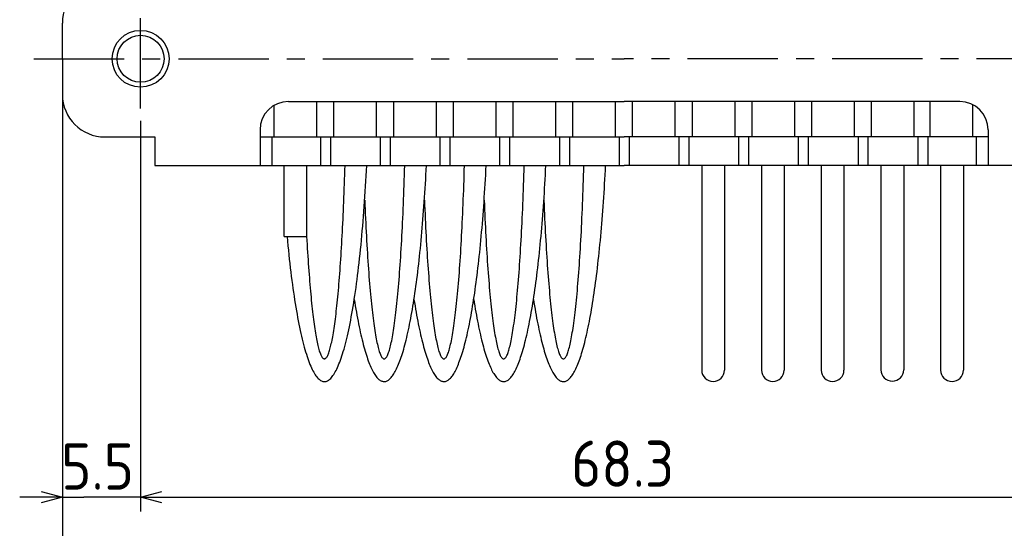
# Model space of a CAD drawing. Extents: x 12 to 378, y 137 to 257.
# Tile 2 of 9: x 12 to 82, y 183 to 219. Entities that reach past the tile are written whole.
import ezdxf

# ---------------------------------------------------------------- set-up
doc = ezdxf.new("R2010")
doc.units = 0
doc.header["$LTSCALE"] = 0.2
doc.linetypes.add('CENTER', pattern=[50.8, 31.75, -6.35, 6.35, -6.35])
doc.layers.get('0').update_dxf_attribs({"linetype": 'CONTINUOUS'})
doc.layers.get('DEFPOINTS').update_dxf_attribs({"linetype": 'CONTINUOUS'})
doc.layers.add('18-0-CON', color=3, linetype='CONTINUOUS')
doc.styles.add('DIMENSION', font='isocp.shx', dxfattribs={"bigfont": 'bigfont.shx'})
doc.styles.get("Standard").update_dxf_attribs({"font": 'isocp.shx', "bigfont": 'bigfont.shx'})
doc.dimstyles.get("Standard").update_dxf_attribs({"dimtxt": 0.18, "dimasz": 0.18, "dimexe": 0.18, "dimexo": 0.0625, "dimgap": 0.09, "dimtad": 0, "dimtih": 1, "dimtoh": 1, "dimzin": 0, "dimcen": 0.09, "dimazin": 3, "dimtfac": 1, "dimtofl": 0, "dimtmove": 0, "dimatfit": 3})

# ---------------------------------------------------------------- blocks, each defined once
blk = doc.blocks.new('_OPEN30')
at = {"color": 0, "linetype": 'BYBLOCK'}
for p, q in [((-1, 0.268), (0, 0)), ((0, 0), (-1, -0.268)), ((0, 0), (-1, 0))]:
    blk.add_line(p, q, dxfattribs=at)
blk = doc.blocks.new('*U31')
at = {"color": 0, "style": 'DIMENSION'}
blk.add_text('79', height=3.25, dxfattribs=at).set_placement((52.582, 175.537))
blk = doc.blocks.new('*D30')
at = {"color": 0}
for p, q in [((15.473, 213.076), (15.473, 174.287)), ((94.473, 213.076), (94.473, 174.287)), ((16.973, 175.287), (92.973, 175.287))]:
    blk.add_line(p, q, dxfattribs=at)
at = {"layer": 'DEFPOINTS', "color": 0}
for p in [(15.473, 213.326), (94.473, 213.326), (94.473, 175.287)]:
    blk.add_point(p, dxfattribs=at)
at = {"color": 0, "xscale": 1.5, "yscale": 1.5, "zscale": 1.5, "rotation": 180}
blk.add_blockref('_OPEN30', (15.473, 175.287), dxfattribs=at)
at = {"color": 0, "xscale": 1.5, "yscale": 1.5, "zscale": 1.5}
blk.add_blockref('_OPEN30', (94.473, 175.287), dxfattribs=at)
at = {"layer": '18-0-CON'}
blk.add_blockref('*U31', (0, 0), dxfattribs=at)
blk = doc.blocks.new('*U115')
at = {"color": 0}
blk.add_text('68.3', height=3.25, dxfattribs=at).set_placement((51.253, 185.725))
blk = doc.blocks.new('*U116')
at = {"color": 0}
blk.add_text('5.5', height=3.25, dxfattribs=at).set_placement((15.394, 185.526))

msp = doc.modelspace()

# ---------------------------------------------------------------- linework, layer by layer
at = {"color": 0, "linetype": 'CENTER'}
for p, q in [((20.973, 212.326), (20.973, 219.326)), ((13.473, 215.826), (54.973, 215.826)), ((96.273, 215.826), (54.973, 215.826))]:
    msp.add_line(p, q, dxfattribs=at)
for p, q in [((15.473, 215.826), (15.473, 218.326)), ((15.473, 215.826), (15.473, 218.326)), ((15.473, 215.826), (15.473, 218.326)), ((15.473, 215.826), (15.473, 213.326)), ((30.373, 210.326), (30.373, 212.558)), ((31.373, 212.826), (54.973, 212.826)), ((33.373, 210.326), (33.373, 212.826)), ((34.573, 210.326), (34.573, 212.826)), ((37.573, 210.326), (37.573, 212.826)), ((38.773, 210.326), (38.773, 212.826)), ((41.773, 210.326), (41.773, 212.826)), ((42.973, 210.326), (42.973, 212.826)), ((45.973, 210.326), (45.973, 212.826)), ((47.173, 210.326), (47.173, 212.826)), ((50.173, 210.326), (50.173, 212.826)), ((51.373, 210.326), (51.373, 212.826)), ((54.373, 210.326), (54.373, 212.826)), ((78.573, 212.826), (54.973, 212.826)), ((55.573, 210.326), (55.573, 212.826)), ((58.573, 210.326), (58.573, 212.826)), ((59.773, 210.326), (59.773, 212.826)), ((62.773, 210.326), (62.773, 212.826)), ((63.973, 210.326), (63.973, 212.826)), ((66.973, 210.326), (66.973, 212.826)), ((68.173, 210.326), (68.173, 212.826)), ((71.173, 210.326), (71.173, 212.826)), ((72.373, 210.326), (72.373, 212.826)), ((75.373, 210.326), (75.373, 212.826)), ((76.49, 210.326), (76.49, 212.826)), ((79.49, 210.326), (79.49, 212.603)), ((29.373, 210.826), (29.373, 208.326)), ((80.573, 210.826), (80.573, 210.326)), ((18.473, 210.326), (21.973, 210.326)), ((21.973, 210.326), (21.973, 208.326)), ((29.373, 210.326), (54.973, 210.326)), ((29.373, 210.326), (29.373, 208.326)), ((30.207, 210.326), (30.207, 208.326)), ((33.623, 210.326), (33.623, 208.326)), ((34.323, 210.326), (34.323, 208.326)), ((37.823, 210.301), (37.823, 208.301)), ((38.523, 210.301), (38.523, 208.301)), ((42.023, 210.326), (42.023, 208.326)), ((42.723, 210.326), (42.723, 208.326)), ((46.223, 210.326), (46.223, 208.326)), ((46.923, 210.326), (46.923, 208.326)), ((50.423, 210.326), (50.423, 208.326)), ((51.123, 210.326), (51.123, 208.326)), ((54.623, 210.326), (54.623, 208.326)), ((80.573, 210.326), (54.973, 210.326)), ((55.323, 210.326), (55.323, 208.326)), ((58.823, 210.326), (58.823, 208.326)), ((59.523, 210.326), (59.523, 208.326)), ((63.023, 210.326), (63.023, 208.326)), ((63.723, 210.326), (63.723, 208.326)), ((67.223, 210.326), (67.223, 208.326)), ((67.923, 210.326), (67.923, 208.326)), ((71.423, 210.326), (71.423, 208.326)), ((72.123, 210.326), (72.123, 208.326)), ((75.623, 210.326), (75.623, 208.326)), ((76.323, 210.326), (76.323, 208.326)), ((79.74, 210.326), (79.74, 208.326)), ((80.573, 210.326), (80.573, 208.326)), ((21.973, 208.326), (54.973, 208.326)), ((31.073, 203.326), (31.073, 208.326)), ((32.673, 203.326), (32.673, 208.326)), ((87.973, 208.326), (54.973, 208.326)), ((60.432, 208.326), (60.432, 193.927)), ((62.032, 208.326), (62.032, 193.927)), ((64.632, 208.326), (64.632, 193.927)), ((66.232, 208.326), (66.232, 193.927)), ((68.832, 208.326), (68.832, 193.927)), ((70.432, 208.326), (70.432, 193.927)), ((73.032, 208.351), (73.032, 193.952)), ((74.632, 208.351), (74.632, 193.952)), ((77.232, 208.326), (77.232, 193.927)), ((78.832, 208.326), (78.832, 193.927)), ((31.073, 203.326), (32.673, 203.326))]:
    msp.add_line(p, q)
at = {"color": 0}
for p, q in [((15.474, 213.219), (15.474, 184)), ((20.973, 211.467), (20.973, 184)), ((20.973, 210.295), (20.973, 184)), ((13.974, 185), (12.474, 185)), ((15.474, 185), (16.974, 185)), ((19.473, 185), (16.974, 185)), ((20.973, 185), (19.473, 185)), ((22.473, 185), (87.773, 185)), ((22.473, 185), (23.973, 185))]:
    msp.add_line(p, q, dxfattribs=at)
for points in [[(31.271, 203.326, 0), (31.301, 202.999, 0), (31.332, 202.676, 0), (31.365, 202.357, 0), (31.397, 202.041, 0), (31.431, 201.73, 0), (31.465, 201.424, 0), (31.5, 201.121, 0), (31.536, 200.823, 0), (31.573, 200.53, 0), (31.61, 200.241, 0), (31.648, 199.957, 0), (31.686, 199.678, 0), (31.726, 199.403, 0), (31.765, 199.134, 0), (31.806, 198.869, 0), (31.847, 198.61, 0), (31.889, 198.356, 0), (31.931, 198.107, 0), (31.974, 197.863, 0), (32.018, 197.625, 0), (32.062, 197.392, 0), (32.106, 197.165, 0), (32.152, 196.944, 0), (32.197, 196.728, 0), (32.244, 196.518, 0), (32.29, 196.313, 0), (32.338, 196.115, 0), (32.385, 195.923, 0), (32.434, 195.736, 0), (32.482, 195.556, 0), (32.531, 195.381, 0), (32.581, 195.213, 0), (32.63, 195.051, 0), (32.681, 194.896, 0), (32.731, 194.746, 0), (32.782, 194.603, 0), (32.834, 194.467, 0), (32.885, 194.336, 0), (32.937, 194.213, 0), (32.989, 194.096, 0), (33.042, 193.985, 0), (33.094, 193.881, 0), (33.147, 193.783, 0), (33.201, 193.693, 0), (33.254, 193.608, 0), (33.308, 193.531, 0), (33.361, 193.46, 0), (33.415, 193.396, 0), (33.469, 193.339, 0), (33.524, 193.288, 0), (33.578, 193.245, 0), (33.633, 193.208, 0), (33.687, 193.178, 0), (33.742, 193.155, 0), (33.796, 193.138, 0), (33.851, 193.129, 0), (33.906, 193.126, 0), (33.96, 193.13, 0), (34.015, 193.141, 0), (34.069, 193.159, 0), (34.124, 193.183, 0), (34.178, 193.215, 0), (34.233, 193.253, 0), (34.287, 193.298, 0), (34.342, 193.35, 0), (34.395, 193.408, 0), (34.449, 193.474, 0), (34.503, 193.546, 0), (34.557, 193.625, 0), (34.61, 193.71, 0), (34.663, 193.802, 0), (34.716, 193.901, 0), (34.769, 194.006, 0), (34.821, 194.118, 0), (34.873, 194.237, 0), (34.925, 194.362, 0), (34.977, 194.493, 0), (35.028, 194.631, 0), (35.079, 194.775, 0), (35.13, 194.926, 0), (35.18, 195.083, 0), (35.229, 195.246, 0), (35.279, 195.415, 0), (35.328, 195.591, 0), (35.376, 195.772, 0), (35.424, 195.96, 0), (35.472, 196.154, 0), (35.519, 196.353, 0), (35.566, 196.559, 0), (35.612, 196.77, 0), (35.657, 196.987, 0), (35.703, 197.21, 0), (35.747, 197.438, 0), (35.791, 197.672, 0), (35.835, 197.911, 0), (35.877, 198.156, 0), (35.92, 198.406, 0), (35.961, 198.661, 0), (36.002, 198.921, 0), (36.043, 199.187, 0), (36.083, 199.457, 0), (36.122, 199.733, 0), (36.16, 200.013, 0), (36.198, 200.298, 0), (36.235, 200.588, 0), (36.271, 200.882, 0), (36.307, 201.181, 0), (36.342, 201.484, 0), (36.376, 201.792, 0), (36.409, 202.103, 0), (36.442, 202.419, 0), (36.474, 202.739, 0), (36.505, 203.063, 0), (36.535, 203.391, 0), (36.565, 203.722, 0), (36.594, 204.058, 0), (36.622, 204.396, 0), (36.649, 204.738, 0), (36.675, 205.084, 0), (36.701, 205.432, 0), (36.725, 205.784, 0), (36.749, 206.139, 0), (36.772, 206.497, 0), (36.794, 206.858, 0), (36.815, 207.221, 0), (36.835, 207.587, 0), (36.855, 207.955, 0), (36.873, 208.326, 0)], [(32.651, 203.326, 0), (32.667, 203.043, 0), (32.683, 202.763, 0), (32.699, 202.488, 0), (32.716, 202.216, 0), (32.733, 201.948, 0), (32.75, 201.683, 0), (32.767, 201.423, 0), (32.785, 201.167, 0), (32.803, 200.915, 0), (32.822, 200.667, 0), (32.841, 200.423, 0), (32.86, 200.183, 0), (32.879, 199.948, 0), (32.899, 199.718, 0), (32.919, 199.492, 0), (32.939, 199.27, 0), (32.96, 199.054, 0), (32.98, 198.842, 0), (33.001, 198.634, 0), (33.023, 198.432, 0), (33.044, 198.234, 0), (33.066, 198.041, 0), (33.088, 197.854, 0), (33.11, 197.671, 0), (33.133, 197.493, 0), (33.155, 197.321, 0), (33.178, 197.154, 0), (33.201, 196.992, 0), (33.225, 196.835, 0), (33.248, 196.684, 0), (33.272, 196.538, 0), (33.295, 196.397, 0), (33.319, 196.262, 0), (33.344, 196.132, 0), (33.368, 196.008, 0), (33.392, 195.89, 0), (33.417, 195.777, 0), (33.442, 195.669, 0), (33.467, 195.568, 0), (33.492, 195.472, 0), (33.517, 195.381, 0), (33.542, 195.297, 0), (33.567, 195.218, 0), (33.593, 195.145, 0), (33.618, 195.078, 0), (33.644, 195.017, 0), (33.669, 194.961, 0), (33.695, 194.911, 0), (33.721, 194.867, 0), (33.747, 194.83, 0), (33.773, 194.797, 0), (33.798, 194.771, 0), (33.824, 194.751, 0), (33.85, 194.737, 0), (33.876, 194.728, 0), (33.902, 194.726, 0), (33.928, 194.729, 0), (33.954, 194.739, 0), (33.98, 194.754, 0), (34.006, 194.775, 0), (34.032, 194.802, 0), (34.058, 194.835, 0), (34.084, 194.874, 0), (34.109, 194.919, 0), (34.135, 194.969, 0), (34.161, 195.026, 0), (34.186, 195.088, 0), (34.212, 195.156, 0), (34.237, 195.23, 0), (34.262, 195.31, 0), (34.288, 195.395, 0), (34.313, 195.487, 0), (34.337, 195.583, 0), (34.362, 195.686, 0), (34.387, 195.794, 0), (34.412, 195.908, 0), (34.436, 196.028, 0), (34.46, 196.153, 0), (34.484, 196.283, 0), (34.508, 196.419, 0), (34.532, 196.56, 0), (34.556, 196.707, 0), (34.579, 196.86, 0), (34.603, 197.017, 0), (34.626, 197.18, 0), (34.648, 197.348, 0), (34.671, 197.521, 0), (34.694, 197.7, 0), (34.716, 197.883, 0), (34.738, 198.071, 0), (34.759, 198.265, 0), (34.781, 198.463, 0), (34.802, 198.667, 0), (34.823, 198.875, 0), (34.844, 199.088, 0), (34.864, 199.305, 0), (34.885, 199.527, 0), (34.904, 199.754, 0), (34.924, 199.985, 0), (34.943, 200.221, 0), (34.962, 200.461, 0), (34.981, 200.705, 0), (35, 200.954, 0), (35.018, 201.207, 0), (35.036, 201.464, 0), (35.053, 201.725, 0), (35.07, 201.99, 0), (35.087, 202.258, 0), (35.104, 202.531, 0), (35.12, 202.807, 0), (35.136, 203.087, 0), (35.151, 203.371, 0), (35.166, 203.658, 0), (35.181, 203.948, 0), (35.196, 204.242, 0), (35.21, 204.539, 0), (35.223, 204.839, 0), (35.237, 205.143, 0), (35.25, 205.449, 0), (35.262, 205.758, 0), (35.275, 206.07, 0), (35.286, 206.385, 0), (35.298, 206.702, 0), (35.309, 207.022, 0), (35.319, 207.345, 0), (35.33, 207.669, 0), (35.34, 207.997, 0), (35.349, 208.326, 0)], [(36, 198.906, 0), (36.036, 198.676, 0), (36.073, 198.45, 0), (36.11, 198.228, 0), (36.148, 198.01, 0), (36.186, 197.796, 0), (36.225, 197.587, 0), (36.264, 197.382, 0), (36.303, 197.181, 0), (36.343, 196.984, 0), (36.384, 196.792, 0), (36.424, 196.605, 0), (36.465, 196.422, 0), (36.507, 196.243, 0), (36.549, 196.069, 0), (36.591, 195.9, 0), (36.634, 195.736, 0), (36.677, 195.576, 0), (36.72, 195.421, 0), (36.764, 195.271, 0), (36.807, 195.125, 0), (36.852, 194.985, 0), (36.896, 194.849, 0), (36.941, 194.719, 0), (36.986, 194.593, 0), (37.031, 194.472, 0), (37.077, 194.357, 0), (37.123, 194.246, 0), (37.169, 194.141, 0), (37.215, 194.04, 0), (37.261, 193.945, 0), (37.308, 193.855, 0), (37.355, 193.77, 0), (37.402, 193.69, 0), (37.449, 193.616, 0), (37.497, 193.546, 0), (37.544, 193.482, 0), (37.592, 193.423, 0), (37.64, 193.37, 0), (37.688, 193.321, 0), (37.735, 193.278, 0), (37.783, 193.241, 0), (37.832, 193.208, 0), (37.88, 193.181, 0), (37.928, 193.16, 0), (37.976, 193.143, 0), (38.025, 193.132, 0), (38.073, 193.127, 0), (38.121, 193.126, 0), (38.169, 193.131, 0), (38.218, 193.142, 0), (38.266, 193.157, 0), (38.314, 193.178, 0), (38.362, 193.205, 0), (38.411, 193.236, 0), (38.459, 193.273, 0), (38.507, 193.316, 0), (38.555, 193.363, 0), (38.602, 193.416, 0), (38.65, 193.474, 0), (38.697, 193.538, 0), (38.745, 193.606, 0), (38.792, 193.68, 0), (38.839, 193.759, 0), (38.886, 193.844, 0), (38.933, 193.933, 0), (38.979, 194.028, 0), (39.026, 194.128, 0), (39.072, 194.232, 0), (39.117, 194.342, 0), (39.163, 194.457, 0), (39.209, 194.577, 0), (39.254, 194.703, 0), (39.298, 194.833, 0), (39.343, 194.967, 0), (39.387, 195.107, 0), (39.431, 195.252, 0), (39.475, 195.402, 0), (39.518, 195.556, 0), (39.561, 195.715, 0), (39.604, 195.879, 0), (39.646, 196.048, 0), (39.688, 196.221, 0), (39.73, 196.399, 0), (39.771, 196.581, 0), (39.812, 196.768, 0), (39.852, 196.96, 0), (39.892, 197.156, 0), (39.931, 197.356, 0), (39.971, 197.56, 0), (40.009, 197.769, 0), (40.047, 197.983, 0), (40.085, 198.2, 0), (40.122, 198.421, 0), (40.159, 198.647, 0), (40.196, 198.877, 0), (40.231, 199.11, 0), (40.267, 199.348, 0), (40.301, 199.59, 0), (40.336, 199.835, 0), (40.37, 200.084, 0), (40.403, 200.337, 0), (40.436, 200.593, 0), (40.468, 200.853, 0), (40.499, 201.117, 0), (40.53, 201.384, 0), (40.561, 201.654, 0), (40.591, 201.928, 0), (40.62, 202.205, 0), (40.649, 202.485, 0), (40.677, 202.768, 0), (40.704, 203.055, 0), (40.731, 203.344, 0), (40.757, 203.636, 0), (40.783, 203.932, 0), (40.808, 204.23, 0), (40.832, 204.53, 0), (40.856, 204.834, 0), (40.879, 205.14, 0), (40.902, 205.448, 0), (40.923, 205.759, 0), (40.944, 206.072, 0), (40.965, 206.388, 0), (40.985, 206.706, 0), (41.004, 207.026, 0), (41.022, 207.348, 0), (41.04, 207.672, 0), (41.057, 207.998, 0), (41.073, 208.326, 0)], [(36.733, 205.893, 0), (36.746, 205.562, 0), (36.76, 205.234, 0), (36.774, 204.91, 0), (36.788, 204.589, 0), (36.803, 204.271, 0), (36.819, 203.958, 0), (36.834, 203.648, 0), (36.85, 203.342, 0), (36.867, 203.04, 0), (36.884, 202.742, 0), (36.901, 202.448, 0), (36.919, 202.158, 0), (36.937, 201.873, 0), (36.956, 201.593, 0), (36.975, 201.316, 0), (36.994, 201.045, 0), (37.014, 200.778, 0), (37.033, 200.516, 0), (37.054, 200.259, 0), (37.074, 200.007, 0), (37.095, 199.76, 0), (37.117, 199.518, 0), (37.138, 199.281, 0), (37.16, 199.05, 0), (37.182, 198.824, 0), (37.205, 198.603, 0), (37.227, 198.388, 0), (37.251, 198.178, 0), (37.274, 197.974, 0), (37.297, 197.776, 0), (37.321, 197.584, 0), (37.345, 197.397, 0), (37.37, 197.216, 0), (37.394, 197.042, 0), (37.419, 196.873, 0), (37.444, 196.71, 0), (37.469, 196.553, 0), (37.495, 196.403, 0), (37.52, 196.259, 0), (37.546, 196.121, 0), (37.572, 195.989, 0), (37.598, 195.864, 0), (37.624, 195.745, 0), (37.651, 195.632, 0), (37.677, 195.526, 0), (37.704, 195.426, 0), (37.731, 195.333, 0), (37.758, 195.247, 0), (37.785, 195.167, 0), (37.812, 195.093, 0), (37.839, 195.026, 0), (37.867, 194.966, 0), (37.894, 194.913, 0), (37.922, 194.866, 0), (37.949, 194.826, 0), (37.977, 194.793, 0), (38.004, 194.766, 0), (38.032, 194.746, 0), (38.06, 194.733, 0), (38.087, 194.726, 0), (38.115, 194.727, 0), (38.143, 194.734, 0), (38.171, 194.748, 0), (38.198, 194.768, 0), (38.226, 194.795, 0), (38.254, 194.829, 0), (38.281, 194.87, 0), (38.309, 194.917, 0), (38.336, 194.971, 0), (38.363, 195.032, 0), (38.391, 195.1, 0), (38.418, 195.173, 0), (38.445, 195.254, 0), (38.472, 195.341, 0), (38.499, 195.435, 0), (38.525, 195.535, 0), (38.552, 195.642, 0), (38.578, 195.755, 0), (38.605, 195.875, 0), (38.631, 196, 0), (38.657, 196.133, 0), (38.682, 196.271, 0), (38.708, 196.416, 0), (38.733, 196.567, 0), (38.759, 196.724, 0), (38.783, 196.888, 0), (38.808, 197.057, 0), (38.833, 197.232, 0), (38.857, 197.413, 0), (38.881, 197.601, 0), (38.905, 197.794, 0), (38.928, 197.992, 0), (38.952, 198.197, 0), (38.975, 198.407, 0), (38.998, 198.622, 0), (39.02, 198.844, 0), (39.042, 199.07, 0), (39.064, 199.302, 0), (39.086, 199.539, 0), (39.107, 199.782, 0), (39.128, 200.029, 0), (39.148, 200.282, 0), (39.169, 200.539, 0), (39.188, 200.802, 0), (39.208, 201.069, 0), (39.227, 201.341, 0), (39.246, 201.617, 0), (39.264, 201.898, 0), (39.283, 202.184, 0), (39.3, 202.474, 0), (39.318, 202.768, 0), (39.335, 203.066, 0), (39.351, 203.369, 0), (39.367, 203.675, 0), (39.383, 203.985, 0), (39.398, 204.3, 0), (39.413, 204.617, 0), (39.428, 204.939, 0), (39.442, 205.263, 0), (39.456, 205.592, 0), (39.469, 205.923, 0), (39.482, 206.258, 0), (39.494, 206.595, 0), (39.506, 206.936, 0), (39.517, 207.279, 0), (39.528, 207.626, 0), (39.539, 207.974, 0), (39.549, 208.326, 0)], [(40.2, 198.906, 0), (40.236, 198.676, 0), (40.273, 198.45, 0), (40.31, 198.228, 0), (40.348, 198.01, 0), (40.386, 197.796, 0), (40.425, 197.587, 0), (40.464, 197.382, 0), (40.503, 197.181, 0), (40.543, 196.984, 0), (40.584, 196.792, 0), (40.624, 196.605, 0), (40.665, 196.422, 0), (40.707, 196.243, 0), (40.749, 196.069, 0), (40.791, 195.9, 0), (40.834, 195.736, 0), (40.877, 195.576, 0), (40.92, 195.421, 0), (40.964, 195.271, 0), (41.007, 195.125, 0), (41.052, 194.985, 0), (41.096, 194.849, 0), (41.141, 194.719, 0), (41.186, 194.593, 0), (41.231, 194.472, 0), (41.277, 194.357, 0), (41.323, 194.246, 0), (41.369, 194.141, 0), (41.415, 194.04, 0), (41.462, 193.945, 0), (41.508, 193.855, 0), (41.555, 193.77, 0), (41.602, 193.69, 0), (41.649, 193.616, 0), (41.697, 193.546, 0), (41.744, 193.482, 0), (41.792, 193.423, 0), (41.84, 193.37, 0), (41.888, 193.321, 0), (41.935, 193.278, 0), (41.983, 193.241, 0), (42.032, 193.208, 0), (42.08, 193.181, 0), (42.128, 193.16, 0), (42.176, 193.143, 0), (42.225, 193.132, 0), (42.273, 193.127, 0), (42.321, 193.126, 0), (42.37, 193.131, 0), (42.418, 193.142, 0), (42.466, 193.157, 0), (42.514, 193.178, 0), (42.562, 193.205, 0), (42.611, 193.236, 0), (42.659, 193.273, 0), (42.707, 193.316, 0), (42.755, 193.363, 0), (42.802, 193.416, 0), (42.85, 193.474, 0), (42.898, 193.538, 0), (42.945, 193.606, 0), (42.992, 193.68, 0), (43.039, 193.759, 0), (43.086, 193.844, 0), (43.133, 193.933, 0), (43.179, 194.028, 0), (43.226, 194.128, 0), (43.272, 194.232, 0), (43.318, 194.342, 0), (43.363, 194.457, 0), (43.408, 194.577, 0), (43.454, 194.703, 0), (43.498, 194.833, 0), (43.543, 194.967, 0), (43.587, 195.107, 0), (43.631, 195.252, 0), (43.675, 195.402, 0), (43.718, 195.556, 0), (43.761, 195.715, 0), (43.804, 195.879, 0), (43.846, 196.048, 0), (43.888, 196.221, 0), (43.93, 196.399, 0), (43.971, 196.581, 0), (44.011, 196.768, 0), (44.052, 196.96, 0), (44.092, 197.156, 0), (44.131, 197.356, 0), (44.17, 197.56, 0), (44.209, 197.769, 0), (44.247, 197.983, 0), (44.285, 198.2, 0), (44.322, 198.421, 0), (44.359, 198.647, 0), (44.395, 198.877, 0), (44.431, 199.11, 0), (44.467, 199.348, 0), (44.501, 199.59, 0), (44.536, 199.835, 0), (44.57, 200.084, 0), (44.603, 200.337, 0), (44.636, 200.593, 0), (44.668, 200.853, 0), (44.699, 201.117, 0), (44.73, 201.384, 0), (44.761, 201.654, 0), (44.791, 201.928, 0), (44.82, 202.205, 0), (44.849, 202.485, 0), (44.877, 202.768, 0), (44.904, 203.055, 0), (44.931, 203.344, 0), (44.957, 203.636, 0), (44.983, 203.932, 0), (45.008, 204.23, 0), (45.032, 204.53, 0), (45.056, 204.834, 0), (45.079, 205.14, 0), (45.102, 205.448, 0), (45.123, 205.759, 0), (45.145, 206.072, 0), (45.165, 206.388, 0), (45.185, 206.706, 0), (45.204, 207.026, 0), (45.222, 207.348, 0), (45.24, 207.672, 0), (45.257, 207.998, 0), (45.273, 208.326, 0)], [(40.933, 205.893, 0), (40.946, 205.562, 0), (40.959, 205.234, 0), (40.974, 204.91, 0), (40.988, 204.589, 0), (41.003, 204.271, 0), (41.019, 203.958, 0), (41.034, 203.648, 0), (41.05, 203.342, 0), (41.067, 203.04, 0), (41.084, 202.742, 0), (41.101, 202.448, 0), (41.119, 202.158, 0), (41.137, 201.873, 0), (41.156, 201.593, 0), (41.175, 201.316, 0), (41.194, 201.045, 0), (41.214, 200.778, 0), (41.233, 200.516, 0), (41.254, 200.259, 0), (41.274, 200.007, 0), (41.295, 199.76, 0), (41.317, 199.518, 0), (41.338, 199.281, 0), (41.36, 199.05, 0), (41.382, 198.824, 0), (41.405, 198.603, 0), (41.427, 198.388, 0), (41.45, 198.178, 0), (41.474, 197.974, 0), (41.497, 197.776, 0), (41.521, 197.584, 0), (41.545, 197.397, 0), (41.57, 197.216, 0), (41.594, 197.042, 0), (41.619, 196.873, 0), (41.644, 196.71, 0), (41.669, 196.553, 0), (41.694, 196.403, 0), (41.72, 196.259, 0), (41.746, 196.121, 0), (41.772, 195.989, 0), (41.798, 195.864, 0), (41.824, 195.745, 0), (41.851, 195.632, 0), (41.877, 195.526, 0), (41.904, 195.426, 0), (41.931, 195.333, 0), (41.958, 195.247, 0), (41.985, 195.167, 0), (42.012, 195.093, 0), (42.039, 195.026, 0), (42.067, 194.966, 0), (42.094, 194.913, 0), (42.122, 194.866, 0), (42.149, 194.826, 0), (42.177, 194.793, 0), (42.204, 194.766, 0), (42.232, 194.746, 0), (42.26, 194.733, 0), (42.288, 194.726, 0), (42.315, 194.727, 0), (42.343, 194.734, 0), (42.371, 194.748, 0), (42.398, 194.768, 0), (42.426, 194.795, 0), (42.453, 194.829, 0), (42.481, 194.87, 0), (42.508, 194.917, 0), (42.536, 194.971, 0), (42.563, 195.032, 0), (42.59, 195.1, 0), (42.618, 195.173, 0), (42.645, 195.254, 0), (42.672, 195.341, 0), (42.699, 195.435, 0), (42.725, 195.535, 0), (42.752, 195.642, 0), (42.778, 195.755, 0), (42.805, 195.875, 0), (42.831, 196, 0), (42.857, 196.133, 0), (42.882, 196.271, 0), (42.908, 196.416, 0), (42.933, 196.567, 0), (42.959, 196.724, 0), (42.983, 196.888, 0), (43.008, 197.057, 0), (43.033, 197.232, 0), (43.057, 197.413, 0), (43.081, 197.601, 0), (43.105, 197.794, 0), (43.129, 197.992, 0), (43.152, 198.197, 0), (43.175, 198.407, 0), (43.198, 198.622, 0), (43.22, 198.844, 0), (43.242, 199.07, 0), (43.264, 199.302, 0), (43.286, 199.539, 0), (43.307, 199.782, 0), (43.328, 200.029, 0), (43.348, 200.282, 0), (43.368, 200.539, 0), (43.388, 200.802, 0), (43.408, 201.069, 0), (43.427, 201.341, 0), (43.446, 201.617, 0), (43.464, 201.898, 0), (43.483, 202.184, 0), (43.5, 202.474, 0), (43.518, 202.768, 0), (43.535, 203.066, 0), (43.551, 203.369, 0), (43.567, 203.675, 0), (43.583, 203.985, 0), (43.598, 204.3, 0), (43.613, 204.617, 0), (43.628, 204.939, 0), (43.642, 205.263, 0), (43.656, 205.592, 0), (43.669, 205.923, 0), (43.682, 206.258, 0), (43.694, 206.595, 0), (43.706, 206.936, 0), (43.717, 207.279, 0), (43.728, 207.626, 0), (43.739, 207.974, 0), (43.749, 208.326, 0)], [(44.4, 198.906, 0), (44.436, 198.676, 0), (44.473, 198.45, 0), (44.51, 198.228, 0), (44.548, 198.01, 0), (44.586, 197.796, 0), (44.625, 197.587, 0), (44.664, 197.382, 0), (44.703, 197.181, 0), (44.743, 196.984, 0), (44.784, 196.792, 0), (44.824, 196.605, 0), (44.865, 196.422, 0), (44.907, 196.243, 0), (44.949, 196.069, 0), (44.991, 195.9, 0), (45.034, 195.736, 0), (45.077, 195.576, 0), (45.12, 195.421, 0), (45.163, 195.271, 0), (45.207, 195.125, 0), (45.252, 194.985, 0), (45.296, 194.849, 0), (45.341, 194.719, 0), (45.386, 194.593, 0), (45.431, 194.472, 0), (45.477, 194.357, 0), (45.523, 194.246, 0), (45.569, 194.141, 0), (45.615, 194.04, 0), (45.661, 193.945, 0), (45.708, 193.855, 0), (45.755, 193.77, 0), (45.802, 193.69, 0), (45.849, 193.616, 0), (45.897, 193.546, 0), (45.944, 193.482, 0), (45.992, 193.423, 0), (46.04, 193.37, 0), (46.087, 193.321, 0), (46.135, 193.278, 0), (46.184, 193.241, 0), (46.232, 193.208, 0), (46.28, 193.181, 0), (46.328, 193.16, 0), (46.376, 193.143, 0), (46.425, 193.132, 0), (46.473, 193.127, 0), (46.521, 193.126, 0), (46.569, 193.131, 0), (46.618, 193.142, 0), (46.666, 193.157, 0), (46.714, 193.178, 0), (46.763, 193.205, 0), (46.811, 193.236, 0), (46.859, 193.273, 0), (46.907, 193.316, 0), (46.955, 193.363, 0), (47.002, 193.416, 0), (47.05, 193.474, 0), (47.097, 193.538, 0), (47.145, 193.606, 0), (47.192, 193.68, 0), (47.239, 193.759, 0), (47.286, 193.844, 0), (47.333, 193.933, 0), (47.379, 194.028, 0), (47.426, 194.128, 0), (47.472, 194.232, 0), (47.517, 194.342, 0), (47.563, 194.457, 0), (47.608, 194.577, 0), (47.654, 194.703, 0), (47.698, 194.833, 0), (47.743, 194.967, 0), (47.787, 195.107, 0), (47.831, 195.252, 0), (47.875, 195.402, 0), (47.918, 195.556, 0), (47.961, 195.715, 0), (48.004, 195.879, 0), (48.046, 196.048, 0), (48.088, 196.221, 0), (48.13, 196.399, 0), (48.171, 196.581, 0), (48.212, 196.768, 0), (48.252, 196.96, 0), (48.292, 197.156, 0), (48.331, 197.356, 0), (48.37, 197.56, 0), (48.409, 197.769, 0), (48.447, 197.983, 0), (48.485, 198.2, 0), (48.522, 198.421, 0), (48.559, 198.647, 0), (48.596, 198.877, 0), (48.631, 199.11, 0), (48.667, 199.348, 0), (48.702, 199.59, 0), (48.736, 199.835, 0), (48.77, 200.084, 0), (48.803, 200.337, 0), (48.836, 200.593, 0), (48.868, 200.853, 0), (48.899, 201.117, 0), (48.93, 201.384, 0), (48.961, 201.654, 0), (48.991, 201.928, 0), (49.02, 202.205, 0), (49.049, 202.485, 0), (49.077, 202.768, 0), (49.104, 203.055, 0), (49.131, 203.344, 0), (49.157, 203.636, 0), (49.183, 203.932, 0), (49.208, 204.23, 0), (49.232, 204.53, 0), (49.256, 204.834, 0), (49.279, 205.14, 0), (49.302, 205.448, 0), (49.323, 205.759, 0), (49.344, 206.072, 0), (49.365, 206.388, 0), (49.385, 206.706, 0), (49.404, 207.026, 0), (49.422, 207.348, 0), (49.44, 207.672, 0), (49.457, 207.998, 0), (49.473, 208.326, 0)], [(45.133, 205.893, 0), (45.146, 205.562, 0), (45.16, 205.234, 0), (45.174, 204.91, 0), (45.188, 204.589, 0), (45.203, 204.271, 0), (45.218, 203.958, 0), (45.234, 203.648, 0), (45.251, 203.342, 0), (45.267, 203.04, 0), (45.284, 202.742, 0), (45.301, 202.448, 0), (45.319, 202.158, 0), (45.337, 201.873, 0), (45.356, 201.593, 0), (45.375, 201.316, 0), (45.394, 201.045, 0), (45.414, 200.778, 0), (45.434, 200.516, 0), (45.454, 200.259, 0), (45.474, 200.007, 0), (45.495, 199.76, 0), (45.517, 199.518, 0), (45.538, 199.281, 0), (45.56, 199.05, 0), (45.582, 198.824, 0), (45.605, 198.603, 0), (45.627, 198.388, 0), (45.651, 198.178, 0), (45.674, 197.974, 0), (45.697, 197.776, 0), (45.721, 197.584, 0), (45.745, 197.397, 0), (45.77, 197.216, 0), (45.794, 197.042, 0), (45.819, 196.873, 0), (45.844, 196.71, 0), (45.869, 196.553, 0), (45.895, 196.403, 0), (45.92, 196.259, 0), (45.946, 196.121, 0), (45.972, 195.989, 0), (45.998, 195.864, 0), (46.024, 195.745, 0), (46.051, 195.632, 0), (46.077, 195.526, 0), (46.104, 195.426, 0), (46.131, 195.333, 0), (46.158, 195.247, 0), (46.185, 195.167, 0), (46.212, 195.093, 0), (46.239, 195.026, 0), (46.267, 194.966, 0), (46.294, 194.913, 0), (46.322, 194.866, 0), (46.349, 194.826, 0), (46.377, 194.793, 0), (46.404, 194.766, 0), (46.432, 194.746, 0), (46.46, 194.733, 0), (46.487, 194.726, 0), (46.515, 194.727, 0), (46.543, 194.734, 0), (46.571, 194.748, 0), (46.598, 194.768, 0), (46.626, 194.795, 0), (46.654, 194.829, 0), (46.681, 194.87, 0), (46.709, 194.917, 0), (46.736, 194.971, 0), (46.763, 195.032, 0), (46.791, 195.1, 0), (46.818, 195.173, 0), (46.845, 195.254, 0), (46.872, 195.341, 0), (46.899, 195.435, 0), (46.925, 195.535, 0), (46.952, 195.642, 0), (46.978, 195.755, 0), (47.005, 195.875, 0), (47.031, 196, 0), (47.057, 196.133, 0), (47.082, 196.271, 0), (47.108, 196.416, 0), (47.133, 196.567, 0), (47.159, 196.724, 0), (47.184, 196.888, 0), (47.208, 197.057, 0), (47.233, 197.232, 0), (47.257, 197.413, 0), (47.281, 197.601, 0), (47.305, 197.794, 0), (47.328, 197.992, 0), (47.352, 198.197, 0), (47.375, 198.407, 0), (47.398, 198.622, 0), (47.42, 198.844, 0), (47.442, 199.07, 0), (47.464, 199.302, 0), (47.486, 199.539, 0), (47.507, 199.782, 0), (47.528, 200.029, 0), (47.548, 200.282, 0), (47.569, 200.539, 0), (47.588, 200.802, 0), (47.608, 201.069, 0), (47.627, 201.341, 0), (47.646, 201.617, 0), (47.664, 201.898, 0), (47.683, 202.184, 0), (47.7, 202.474, 0), (47.718, 202.768, 0), (47.735, 203.066, 0), (47.751, 203.369, 0), (47.767, 203.675, 0), (47.783, 203.985, 0), (47.798, 204.3, 0), (47.813, 204.617, 0), (47.828, 204.939, 0), (47.842, 205.263, 0), (47.856, 205.592, 0), (47.869, 205.923, 0), (47.882, 206.258, 0), (47.894, 206.595, 0), (47.906, 206.936, 0), (47.917, 207.279, 0), (47.928, 207.626, 0), (47.939, 207.974, 0), (47.949, 208.326, 0)], [(48.6, 198.906, 0), (48.636, 198.676, 0), (48.673, 198.45, 0), (48.71, 198.228, 0), (48.748, 198.01, 0), (48.786, 197.796, 0), (48.825, 197.587, 0), (48.864, 197.382, 0), (48.903, 197.181, 0), (48.943, 196.984, 0), (48.984, 196.792, 0), (49.024, 196.605, 0), (49.065, 196.422, 0), (49.107, 196.243, 0), (49.149, 196.069, 0), (49.191, 195.9, 0), (49.234, 195.736, 0), (49.277, 195.576, 0), (49.32, 195.421, 0), (49.364, 195.271, 0), (49.407, 195.125, 0), (49.452, 194.985, 0), (49.496, 194.849, 0), (49.541, 194.719, 0), (49.586, 194.593, 0), (49.631, 194.472, 0), (49.677, 194.357, 0), (49.723, 194.246, 0), (49.769, 194.141, 0), (49.815, 194.04, 0), (49.861, 193.945, 0), (49.908, 193.855, 0), (49.955, 193.77, 0), (50.002, 193.69, 0), (50.049, 193.616, 0), (50.097, 193.546, 0), (50.144, 193.482, 0), (50.192, 193.423, 0), (50.24, 193.37, 0), (50.288, 193.321, 0), (50.335, 193.278, 0), (50.383, 193.241, 0), (50.432, 193.208, 0), (50.48, 193.181, 0), (50.528, 193.16, 0), (50.576, 193.143, 0), (50.625, 193.132, 0), (50.673, 193.127, 0), (50.721, 193.126, 0), (50.77, 193.131, 0), (50.818, 193.142, 0), (50.866, 193.157, 0), (50.914, 193.178, 0), (50.962, 193.205, 0), (51.011, 193.236, 0), (51.059, 193.273, 0), (51.107, 193.316, 0), (51.155, 193.363, 0), (51.202, 193.416, 0), (51.25, 193.474, 0), (51.297, 193.538, 0), (51.345, 193.606, 0), (51.392, 193.68, 0), (51.439, 193.759, 0), (51.486, 193.844, 0), (51.533, 193.933, 0), (51.579, 194.028, 0), (51.626, 194.128, 0), (51.672, 194.232, 0), (51.718, 194.342, 0), (51.763, 194.457, 0), (51.809, 194.577, 0), (51.854, 194.703, 0), (51.898, 194.833, 0), (51.943, 194.967, 0), (51.987, 195.107, 0), (52.031, 195.252, 0), (52.075, 195.402, 0), (52.118, 195.556, 0), (52.161, 195.715, 0), (52.204, 195.879, 0), (52.246, 196.048, 0), (52.288, 196.221, 0), (52.33, 196.399, 0), (52.371, 196.581, 0), (52.411, 196.768, 0), (52.452, 196.96, 0), (52.492, 197.156, 0), (52.531, 197.356, 0), (52.571, 197.56, 0), (52.609, 197.769, 0), (52.647, 197.983, 0), (52.685, 198.2, 0), (52.722, 198.421, 0), (52.759, 198.647, 0), (52.795, 198.877, 0), (52.831, 199.11, 0), (52.867, 199.348, 0), (52.901, 199.59, 0), (52.936, 199.835, 0), (52.97, 200.084, 0), (53.003, 200.337, 0), (53.036, 200.593, 0), (53.068, 200.853, 0), (53.099, 201.117, 0), (53.13, 201.384, 0), (53.161, 201.654, 0), (53.191, 201.928, 0), (53.22, 202.205, 0), (53.249, 202.485, 0), (53.277, 202.768, 0), (53.304, 203.055, 0), (53.331, 203.344, 0), (53.357, 203.636, 0), (53.383, 203.932, 0), (53.408, 204.23, 0), (53.432, 204.53, 0), (53.456, 204.834, 0), (53.479, 205.14, 0), (53.502, 205.448, 0), (53.523, 205.759, 0), (53.544, 206.072, 0), (53.565, 206.388, 0), (53.585, 206.706, 0), (53.604, 207.026, 0), (53.622, 207.348, 0), (53.64, 207.672, 0), (53.657, 207.998, 0), (53.673, 208.326, 0)], [(49.333, 205.893, 0), (49.346, 205.562, 0), (49.359, 205.234, 0), (49.374, 204.91, 0), (49.388, 204.589, 0), (49.403, 204.271, 0), (49.419, 203.958, 0), (49.434, 203.648, 0), (49.45, 203.342, 0), (49.467, 203.04, 0), (49.484, 202.742, 0), (49.502, 202.448, 0), (49.519, 202.158, 0), (49.537, 201.873, 0), (49.556, 201.593, 0), (49.575, 201.316, 0), (49.594, 201.045, 0), (49.614, 200.778, 0), (49.633, 200.516, 0), (49.654, 200.259, 0), (49.674, 200.007, 0), (49.695, 199.76, 0), (49.717, 199.518, 0), (49.738, 199.281, 0), (49.76, 199.05, 0), (49.782, 198.824, 0), (49.805, 198.603, 0), (49.827, 198.388, 0), (49.85, 198.178, 0), (49.874, 197.974, 0), (49.897, 197.776, 0), (49.921, 197.584, 0), (49.945, 197.397, 0), (49.97, 197.216, 0), (49.994, 197.042, 0), (50.019, 196.873, 0), (50.044, 196.71, 0), (50.069, 196.553, 0), (50.094, 196.403, 0), (50.12, 196.259, 0), (50.146, 196.121, 0), (50.172, 195.989, 0), (50.198, 195.864, 0), (50.224, 195.745, 0), (50.251, 195.632, 0), (50.277, 195.526, 0), (50.304, 195.426, 0), (50.331, 195.333, 0), (50.358, 195.247, 0), (50.385, 195.167, 0), (50.412, 195.093, 0), (50.439, 195.026, 0), (50.467, 194.966, 0), (50.494, 194.913, 0), (50.522, 194.866, 0), (50.549, 194.826, 0), (50.577, 194.793, 0), (50.604, 194.766, 0), (50.632, 194.746, 0), (50.66, 194.733, 0), (50.688, 194.726, 0), (50.715, 194.727, 0), (50.743, 194.734, 0), (50.771, 194.748, 0), (50.798, 194.768, 0), (50.826, 194.795, 0), (50.853, 194.829, 0), (50.881, 194.87, 0), (50.908, 194.917, 0), (50.936, 194.971, 0), (50.963, 195.032, 0), (50.99, 195.1, 0), (51.018, 195.173, 0), (51.045, 195.254, 0), (51.072, 195.341, 0), (51.099, 195.435, 0), (51.125, 195.535, 0), (51.152, 195.642, 0), (51.178, 195.755, 0), (51.205, 195.875, 0), (51.231, 196, 0), (51.257, 196.133, 0), (51.282, 196.271, 0), (51.308, 196.416, 0), (51.333, 196.567, 0), (51.359, 196.724, 0), (51.383, 196.888, 0), (51.408, 197.057, 0), (51.433, 197.232, 0), (51.457, 197.413, 0), (51.481, 197.601, 0), (51.505, 197.794, 0), (51.529, 197.992, 0), (51.552, 198.197, 0), (51.575, 198.407, 0), (51.598, 198.622, 0), (51.62, 198.844, 0), (51.642, 199.07, 0), (51.664, 199.302, 0), (51.686, 199.539, 0), (51.707, 199.782, 0), (51.728, 200.029, 0), (51.748, 200.282, 0), (51.769, 200.539, 0), (51.788, 200.802, 0), (51.808, 201.069, 0), (51.827, 201.341, 0), (51.846, 201.617, 0), (51.864, 201.898, 0), (51.883, 202.184, 0), (51.9, 202.474, 0), (51.918, 202.768, 0), (51.935, 203.066, 0), (51.951, 203.369, 0), (51.967, 203.675, 0), (51.983, 203.985, 0), (51.998, 204.3, 0), (52.013, 204.617, 0), (52.028, 204.939, 0), (52.042, 205.263, 0), (52.056, 205.592, 0), (52.069, 205.923, 0), (52.082, 206.258, 0), (52.094, 206.595, 0), (52.106, 206.936, 0), (52.117, 207.279, 0), (52.128, 207.626, 0), (52.139, 207.974, 0), (52.149, 208.326, 0)]]:
    msp.add_polyline3d(points)
msp.add_circle((20.973, 215.826), 2, dxfattribs=at)
msp.add_circle((20.973, 215.826), 1.65)
for centre, radius, start, end in [((18.473, 218.326), 3, 90, 180), ((18.473, 213.326), 3, 180, 270), ((31.373, 210.826), 2, 90, 180), ((78.573, 210.826), 2, 0, 90), ((61.232, 193.927), 0.8, 180, 0), ((65.432, 193.927), 0.8, 180, 0), ((69.632, 193.927), 0.8, 180, 0), ((73.832, 193.952), 0.8, 180, 0), ((78.032, 193.927), 0.8, 180, 0)]:
    msp.add_arc(centre, radius, start, end)

# ---------------------------------------------------------------- block references
at = {"color": 0, "xscale": 1.5, "yscale": 1.5, "zscale": 1.5}
msp.add_blockref('_OPEN30', (15.474, 185), dxfattribs=at)
at = {"color": 0, "xscale": 1.5, "yscale": 1.5, "zscale": 1.5, "rotation": 180}
msp.add_blockref('_OPEN30', (20.973, 185), dxfattribs=at)
msp.add_blockref('_OPEN30', (20.973, 185), dxfattribs=at)
at = {"layer": '18-0-CON'}
for name in ['*U115', '*U116']:
    msp.add_blockref(name, (0, 0), dxfattribs=at)

# ---------------------------------------------------------------- dimensions: what is measured, and where the dimension line sits
at = {"color": 0}
dim = msp.add_linear_dim(base=(94.473, 175.287), p1=(15.473, 213.326), p2=(94.473, 213.326), dimstyle='Standard', override={"dimscale": 0.5, "dimtxt": 6.5, "dimclrd": 0, "dimclre": 0, "dimclrt": 0, "dimtol": 0, "dimtp": 0.1, "dimtm": 0}, dxfattribs=at)
dim.commit()
dim.dimension.update_dxf_attribs({"geometry": '*D30', "text_midpoint": (54.973, 177.162)})

doc.saveas('drawing.dxf')
